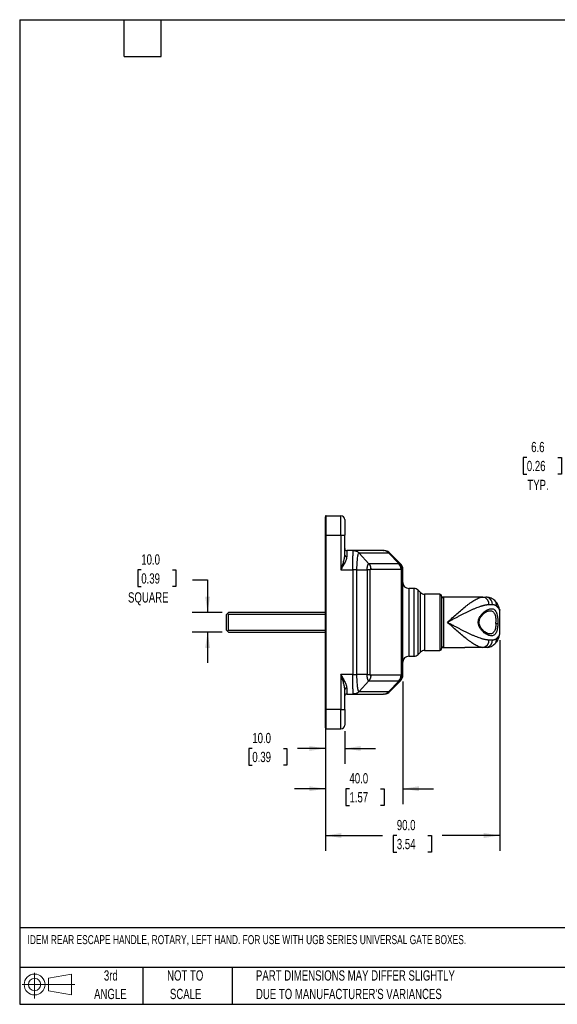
# Model space of a CAD drawing. Header units: millimetres. Extents: x 16 to 683, y 16 to 524.
# Tile 1 of 7: x 16 to 293, y 16 to 524. Entities that reach past the tile are written whole.
import ezdxf

# ---------------------------------------------------------------- set-up
doc = ezdxf.new("R2010")
doc.units = ezdxf.units.MM
doc.header["$LTSCALE"] = 2.5
doc.layers.add('DIMENSIONS', color=140, linetype='Continuous', lineweight=25)
doc.layers.add('TEXT', color=140, linetype='Continuous', lineweight=25)
doc.styles.add('SLDTEXTSTYLE0', font='TXT', dxfattribs={"width": 0.7})
doc.dimstyles.new('SLDDIMSTYLE0', dxfattribs={"dimtxt": 5.39502, "dimasz": 8.255, "dimexe": 0, "dimexo": 0.0625, "dimgap": 1.348755, "dimtad": 0, "dimtih": 1, "dimtoh": 1, "dimrnd": 1e-09, "dimzin": 12, "dimdsep": 46, "dimtxsty": 'SLDTEXTSTYLE0', "dimsah": 1, "dimcen": 0.09, "dimadec": 0, "dimazin": 3, "dimtfac": 1, "dimtmove": 0, "dimatfit": 0, "dimfxl": 0, "dimfrac": 2, "dimtolj": 1, "dimtzin": 12, "dimarcsym": 0})
doc.dimstyles.new('SLDDIMSTYLE1', dxfattribs={"dimtxt": 5.39502, "dimasz": 8.255, "dimexe": 0, "dimexo": 0.0625, "dimgap": 1.348755, "dimtad": 0, "dimtih": 1, "dimtoh": 1, "dimrnd": 1e-09, "dimzin": 4, "dimdsep": 46, "dimtxsty": 'SLDTEXTSTYLE0', "dimsah": 1, "dimcen": 0.09, "dimadec": 0, "dimazin": 1, "dimtfac": 1, "dimtofl": 0, "dimtmove": 0, "dimatfit": 3, "dimfxl": 0, "dimfrac": 2, "dimtolj": 1, "dimtzin": 12, "dimarcsym": 0})
doc.dimstyles.new('SLDDIMSTYLE2', dxfattribs={"dimtxt": 5.39502, "dimasz": 8.255, "dimexe": 0, "dimexo": 0.0625, "dimgap": 1.348755, "dimtad": 0, "dimtih": 1, "dimtoh": 1, "dimrnd": 1e-09, "dimzin": 4, "dimdsep": 46, "dimtxsty": 'SLDTEXTSTYLE0', "dimsah": 1, "dimcen": 0.09, "dimadec": 0, "dimazin": 1, "dimtfac": 1, "dimtmove": 0, "dimatfit": 0, "dimfxl": 0, "dimfrac": 2, "dimtolj": 1, "dimtzin": 12, "dimarcsym": 0})

# ---------------------------------------------------------------- blocks, each defined once
blk = doc.blocks.new('Block11')
at = {"color": 7, "linetype": 'Continuous', "lineweight": 18}
for p, q in [((6.47, 13.28), (6.47, 0)), ((13.7, 10.42), (25.44, 12.58)), ((13.7, 3.99), (13.7, 10.42)), ((25.44, 12.58), (25.44, 1.83)), ((0, 7.2), (27.18, 7.2)), ((13.7, 3.99), (25.44, 1.83))]:
    blk.add_line(p, q, dxfattribs=at)
for radius in [5.38, 3.21]:
    blk.add_circle((6.47, 7.2), radius, dxfattribs=at)
blk = doc.blocks.new('Block12')
at = {"color": 7, "linetype": 'Continuous'}
blk.add_blockref('Block11', (0, 0), dxfattribs=at)
blk = doc.blocks.new('_D')
at = {"layer": 'DIMENSIONS'}
for p, q in [((315.86, 261.14), (315.86, 300.91)), ((322.46, 261.14), (322.46, 300.91)), ((277.59, 298.01), (275.78, 298.01)), ((275.78, 298.01), (275.78, 289.44)), ((293.62, 298.01), (295.43, 298.01)), ((295.43, 298.01), (295.43, 289.44)), ((315.86, 292.97), (298.45, 292.97)), ((322.46, 292.97), (338.33, 292.97)), ((275.78, 289.44), (277.59, 289.44)), ((295.43, 289.44), (293.62, 289.44))]:
    blk.add_line(p, q, dxfattribs=at)
for points in [[(315.86, 292.97), (307.6, 294.24), (307.6, 291.7)], [(322.46, 292.97), (330.71, 291.7), (330.71, 294.24)]]:
    blk.add_solid(points, dxfattribs=at)
at = {"layer": 'DIMENSIONS', "char_height": 5.292, "attachment_point": 1, "style": 'SLDTEXTSTYLE0'}
for s, insert in [('6.6', (279.83, 306.04)), ('0.26', (277.59, 296.26)), ('TYP.', (277.85, 286.48))]:
    blk.add_mtext(s, dxfattribs=dict(at, insert=insert))
blk = doc.blocks.new('_D_7')
at = {"layer": 'DIMENSIONS'}
for p, q in [((78.62, 239.99), (76.81, 239.99)), ((76.81, 239.99), (76.81, 231.42)), ((94.65, 239.99), (96.46, 239.99)), ((96.46, 239.99), (96.46, 231.42)), ((105.13, 234.95), (112.85, 234.95)), ((112.85, 234.95), (112.85, 217.96)), ((76.81, 231.42), (78.62, 231.42)), ((96.46, 231.42), (94.65, 231.42)), ((120.44, 217.96), (104.92, 217.96)), ((120.44, 207.96), (104.92, 207.96)), ((112.85, 207.96), (112.85, 192.09))]:
    blk.add_line(p, q, dxfattribs=at)
for points in [[(112.85, 217.96), (114.12, 226.22), (111.58, 226.22)], [(112.85, 207.96), (111.58, 199.71), (114.12, 199.71)]]:
    blk.add_solid(points, dxfattribs=at)
at = {"layer": 'DIMENSIONS', "char_height": 5.292, "attachment_point": 1, "style": 'SLDTEXTSTYLE0'}
for s, insert in [('10.0', (78.62, 248.02)), ('0.39', (78.62, 238.24)), ('SQUARE', (71.77, 228.46))]:
    blk.add_mtext(s, dxfattribs=dict(at, insert=insert))
blk = doc.blocks.new('_D_8')
at = {"layer": 'DIMENSIONS'}
for p, q in [((173.62, 155.29), (173.62, 139.95)), ((183.62, 156.79), (183.62, 139.95)), ((135.92, 147.88), (134.11, 147.88)), ((134.11, 147.88), (134.11, 139.31)), ((151.95, 147.88), (153.76, 147.88)), ((153.76, 147.88), (153.76, 139.31)), ((173.62, 147.88), (159.26, 147.88)), ((183.62, 147.88), (199.49, 147.88)), ((134.11, 139.31), (135.92, 139.31)), ((153.76, 139.31), (151.95, 139.31))]:
    blk.add_line(p, q, dxfattribs=at)
for points in [[(173.62, 147.88), (165.36, 149.15), (165.36, 146.61)], [(183.62, 147.88), (191.87, 146.61), (191.87, 149.15)]]:
    blk.add_solid(points, dxfattribs=at)
at = {"layer": 'DIMENSIONS', "char_height": 5.292, "attachment_point": 1, "style": 'SLDTEXTSTYLE0'}
for s, insert in [('10.0', (135.92, 155.91)), ('0.39', (135.92, 146.13))]:
    blk.add_mtext(s, dxfattribs=dict(at, insert=insert))
blk = doc.blocks.new('_D_9')
at = {"layer": 'DIMENSIONS'}
for p, q in [((213.62, 182.45), (213.62, 119.17)), ((173.62, 164.79), (173.62, 119.17)), ((173.62, 127.11), (157.74, 127.11)), ((186.06, 127.11), (184.25, 127.11)), ((184.25, 127.11), (184.25, 118.53)), ((202.09, 127.11), (203.9, 127.11)), ((203.9, 127.11), (203.9, 118.53)), ((213.62, 127.11), (229.49, 127.11)), ((184.25, 118.53), (186.06, 118.53)), ((203.9, 118.53), (202.09, 118.53))]:
    blk.add_line(p, q, dxfattribs=at)
for points in [[(173.62, 127.11), (165.36, 128.38), (165.36, 125.84)], [(213.62, 127.11), (221.87, 125.84), (221.87, 128.38)]]:
    blk.add_solid(points, dxfattribs=at)
at = {"layer": 'DIMENSIONS', "char_height": 5.292, "attachment_point": 1, "style": 'SLDTEXTSTYLE0'}
for s, insert in [('40.0', (186.06, 135.14)), ('1.57', (186.06, 125.35))]:
    blk.add_mtext(s, dxfattribs=dict(at, insert=insert))
blk = doc.blocks.new('_D_10')
at = {"layer": 'DIMENSIONS'}
for p, q in [((263.62, 203.7), (263.62, 95.03)), ((173.62, 164.79), (173.62, 95.03)), ((173.62, 102.97), (203.19, 102.97)), ((210.5, 102.97), (208.69, 102.97)), ((208.69, 102.97), (208.69, 94.39)), ((226.53, 102.97), (228.34, 102.97)), ((228.34, 102.97), (228.34, 94.39)), ((263.62, 102.97), (233.84, 102.97)), ((208.69, 94.39), (210.5, 94.39)), ((228.34, 94.39), (226.53, 94.39))]:
    blk.add_line(p, q, dxfattribs=at)
for points in [[(173.62, 102.97), (181.87, 101.7), (181.87, 104.24)], [(263.62, 102.97), (255.36, 104.24), (255.36, 101.7)]]:
    blk.add_solid(points, dxfattribs=at)
at = {"layer": 'DIMENSIONS', "char_height": 5.292, "attachment_point": 1, "style": 'SLDTEXTSTYLE0'}
for s, insert in [('90.0', (210.5, 111)), ('3.54', (210.5, 101.21))]:
    blk.add_mtext(s, dxfattribs=dict(at, insert=insert))

msp = doc.modelspace()

# ---------------------------------------------------------------- linework, layer by layer
for p, q in [((174.117, 257.967), (174.117, 267.967)), ((174.117, 267.967), (181.617, 267.967)), ((181.617, 257.967), (181.617, 267.967)), ((173.617, 257.967), (174.117, 257.967)), ((173.617, 167.967), (173.617, 257.967)), ((174.117, 167.967), (174.117, 257.967)), ((174.117, 257.967), (181.617, 257.967)), ((181.617, 257.967), (181.617, 239.967)), ((181.617, 257.967), (183.617, 257.967)), ((183.617, 247.517), (183.617, 257.967)), ((184.617, 249.967), (184.617, 246.831)), ((188.04, 249.967), (184.617, 249.967)), ((188.143, 249.967), (188.04, 249.967)), ((203.563, 249.967), (188.143, 249.967)), ((205.577, 249.591), (204.733, 249.892)), ((190.927, 248.796), (206.126, 248.796)), ((196.042, 243.155), (191.006, 248.712)), ((206.126, 248.796), (211.77, 243.151)), ((212.433, 243.151), (206.789, 248.796)), ((181.617, 239.967), (187.77, 239.967)), ((187.77, 239.967), (187.77, 185.967)), ((189.919, 239.967), (187.77, 239.967)), ((189.919, 185.967), (189.919, 239.967)), ((189.919, 239.967), (195.203, 239.967)), ((195.203, 239.967), (195.203, 185.967)), ((196.679, 239.967), (195.203, 239.967)), ((211.618, 243.139), (196.057, 243.139)), ((196.679, 185.966), (196.679, 239.967)), ((197.028, 240.31), (212.68, 240.31)), ((212.68, 240.31), (212.68, 185.624)), ((213.617, 185.624), (213.617, 240.31)), ((219.374, 230.467), (216.617, 230.467)), ((216.617, 230.467), (216.617, 195.467)), ((219.374, 195.467), (219.374, 230.467)), ((222.738, 228.346), (221.496, 229.589)), ((221.496, 196.346), (221.496, 229.589)), ((222.738, 197.589), (222.738, 228.346)), ((232.617, 227.467), (224.86, 227.467)), ((224.86, 227.467), (224.86, 198.467)), ((232.617, 227.467), (232.617, 198.467)), ((245.616, 225.967), (234.617, 225.967)), ((234.617, 225.967), (234.617, 199.967)), ((254.865, 225.967), (245.617, 225.967)), ((257.08, 225.9), (256.451, 225.967)), ((259.901, 221.967), (258.039, 221.967)), ((263.617, 219.061), (263.578, 219.167)), ((263.617, 206.873), (263.617, 219.061)), ((123.117, 217.473), (122.617, 216.973)), ((123.117, 217.461), (122.617, 216.962)), ((122.617, 216.962), (122.617, 216.973)), ((122.617, 208.962), (122.617, 216.962)), ((123.617, 217.973), (123.117, 217.473)), ((123.117, 217.461), (123.617, 217.962)), ((123.617, 216.96), (123.117, 217.461)), ((123.617, 217.962), (123.617, 217.973)), ((173.617, 217.973), (123.617, 217.973)), ((173.617, 217.962), (123.617, 217.962)), ((123.617, 208.96), (123.617, 216.96)), ((173.617, 216.96), (123.617, 216.96)), ((122.617, 208.962), (123.117, 208.461)), ((123.117, 208.461), (123.617, 208.96)), ((123.617, 207.962), (123.117, 208.461)), ((123.617, 208.96), (173.617, 208.96)), ((123.617, 207.962), (173.617, 207.962)), ((258.039, 203.967), (259.901, 203.967)), ((263.578, 206.767), (263.617, 206.873)), ((224.86, 198.467), (232.617, 198.467)), ((234.617, 199.967), (245.616, 199.967)), ((254.865, 199.967), (245.617, 199.967)), ((257.08, 200.034), (256.451, 199.967)), ((260.903, 201.662), (261.047, 201.796)), ((216.617, 195.467), (219.374, 195.467)), ((221.496, 196.346), (222.738, 197.589)), ((187.77, 185.967), (181.617, 185.967)), ((181.617, 185.967), (181.617, 167.967)), ((187.77, 185.967), (189.919, 185.967)), ((195.203, 185.967), (189.919, 185.967)), ((212.68, 185.624), (197.028, 185.624)), ((183.617, 167.967), (183.617, 178.417)), ((184.617, 179.104), (184.617, 175.967)), ((191.006, 177.223), (196.042, 182.779)), ((196.057, 182.796), (211.618, 182.796)), ((211.77, 182.783), (206.126, 177.139)), ((206.789, 177.139), (212.433, 182.783)), ((184.617, 175.967), (188.04, 175.967)), ((188.04, 175.967), (188.145, 175.967)), ((188.146, 175.967), (203.563, 175.967)), ((206.126, 177.139), (190.927, 177.139)), ((204.733, 176.043), (204.998, 176.137)), ((173.617, 167.967), (174.117, 167.967)), ((181.617, 167.967), (174.117, 167.967)), ((174.117, 157.967), (174.117, 167.967)), ((181.617, 167.967), (183.617, 167.967)), ((181.617, 157.967), (181.617, 167.967)), ((174.117, 157.967), (181.617, 157.967))]:
    msp.add_line(p, q)
at = {"flags": 128}
for points in [[(263.533, 219.78), (263.54, 219.748), (263.612, 219.163)], [(252.999, 213.627), (253, 213.628), (252.955, 213.671), (252.818, 213.726), (252.604, 213.785)], [(263.533, 206.154), (263.54, 206.187), (263.612, 206.771)]]:
    msp.add_lwpolyline(points, dxfattribs=at)
for centre, radius, start, end in [((174.117, 267.467), 0.5, 90, 180), ((181.617, 265.967), 2, 0, 90), ((184.617, 250.967), 1, 180, 270), ((203.529, 246.503), 3.465, 41.43923, 89.43674), ((203.852, 246.109), 3.858, 44.83673, 89.88202), ((203.96, 245.967), 4, 45, 90), ((184.485, 247.71), 0.889, 192.51759, 278.555), ((208.464, 240.341), 4.216, 359.58045, 41.57232), ((208.701, 240.236), 4.233, 1.18176, 43.53016), ((209.621, 240.341), 3.975, 359.73279, 44.97914), ((209.617, 240.31), 4, 0, 45), ((216.617, 233.467), 3, 180, 270), ((219.374, 227.467), 3, 45, 90), ((224.86, 230.467), 3, 225, 270), ((232.617, 226.467), 1, 0, 90), ((234.617, 224.967), 1, 90, 180), ((254.398, 222.338), 3.659, 354.18892, 82.66832), ((256.06, 222.191), 3.847, 356.66814, 74.63291), ((258.648, 221.775), 3.367, 351.95985, 45.12404), ((259.599, 220.377), 3.479, 355.65845, 27.95224), ((261.683, 208.467), 3.821, 76.00598, 90.57784), ((254.398, 203.597), 3.659, 277.33168, 5.81108), ((256.06, 203.744), 3.847, 285.36709, 3.33186), ((258.626, 204.166), 3.387, 315.60091, 7.87829), ((259.599, 205.558), 3.479, 332.04776, 4.34155), ((224.86, 195.467), 3, 90, 135), ((232.617, 199.467), 1, 270, 0), ((234.617, 200.967), 1, 180, 270), ((216.617, 192.467), 3, 90, 180), ((219.374, 198.467), 3, 270, 315), ((208.464, 185.593), 4.216, 318.42768, 0.41955), ((208.701, 185.699), 4.233, 316.46984, 358.81824), ((209.621, 185.593), 3.975, 315.02086, 0.26721), ((209.617, 185.624), 4, 315, 0), ((184.485, 178.225), 0.889, 81.445, 167.48241), ((184.617, 174.967), 1, 90, 180), ((203.529, 179.432), 3.465, 270.56326, 318.56077), ((203.96, 179.967), 4, 270, 315), ((174.117, 158.467), 0.5, 180, 270), ((181.617, 159.967), 2, 270, 0)]:
    msp.add_arc(centre, radius, start, end)
for points, knots in [([(173.617, 257.967), (173.617, 258.064), (173.617, 258.257), (173.617, 258.547), (173.617, 258.835), (173.617, 259.123), (173.617, 259.41), (173.617, 259.903), (173.617, 260.597), (173.617, 261.482), (173.617, 262.345), (173.617, 263.462), (173.617, 264.733), (173.617, 265.764), (173.617, 266.417), (173.617, 266.81), (173.617, 267.112), (173.617, 267.297), (173.617, 267.402), (173.617, 267.457), (173.617, 267.464), (173.617, 267.467)], [0, 0, 0, 0, 0.019453, 0.0388718, 0.0582745, 0.0776791, 0.0971038, 0.1165667, 0.1783126, 0.2400936, 0.3044137, 0.3687691, 0.5000067, 0.6312443, 0.6955644, 0.7599198, 0.8216656, 0.8834467, 0.9223141, 0.9611168, 1, 1, 1, 1]), ([(183.617, 265.967), (183.617, 265.967), (183.617, 265.124), (183.617, 262.124), (183.617, 260.089), (183.617, 257.967)], [0, 0, 0, 0, 0.5, 0.5, 1, 1, 1, 1]), ([(187.77, 239.967), (187.771, 240.645), (187.773, 241.965), (187.789, 243.852), (187.817, 245.571), (187.856, 247.073), (187.909, 248.326), (187.956, 249.011), (187.989, 249.351), (188.004, 249.479), (188.018, 249.593), (188.034, 249.69), (188.046, 249.761), (188.053, 249.787), (188.054, 249.793)], [0, 0, 0, 0, 0.1465403, 0.2855934, 0.4255039, 0.566669, 0.7042114, 0.8498907, 0.8780566, 0.9062697, 0.9345298, 0.9628372, 0.9911917, 1, 1, 1, 1]), ([(188.054, 249.793), (188.063, 249.83), (188.079, 249.9), (188.103, 249.947), (188.12, 249.965), (188.132, 249.967), (188.136, 249.967)], [0, 0, 0, 0, 0.3417831, 0.6553258, 0.8747354, 1, 1, 1, 1]), ([(188.95, 249.885), (188.794, 249.907), (188.476, 249.95), (188.197, 249.848), (188.054, 249.796)], [0, 0, 0, 0, 0.4901216, 1, 1, 1, 1]), ([(188.142, 249.967), (188.15, 249.967), (188.169, 249.967), (188.202, 249.966), (188.24, 249.965), (188.285, 249.964), (188.347, 249.961), (188.43, 249.957), (188.555, 249.946), (188.721, 249.927), (188.962, 249.886), (189.282, 249.807), (189.638, 249.679), (189.99, 249.511), (190.314, 249.314), (190.633, 249.079), (190.828, 248.891), (190.927, 248.796)], [0, 0, 0, 0, 0.01014422, 0.02128058, 0.03372772, 0.04771494, 0.06340417, 0.09187032, 0.12624748, 0.18212434, 0.25181335, 0.36250236, 0.50097969, 0.61845599, 0.74077956, 0.8679585, 1, 1, 1, 1]), ([(206.778, 248.804), (206.489, 249.074), (206.129, 249.411), (205.668, 249.561), (205.577, 249.591)], [0, 0, 0, 0, 0.8023603, 1, 1, 1, 1]), ([(181.617, 239.967), (181.665, 240.105), (181.757, 240.369), (181.888, 240.746), (182.006, 241.086), (182.11, 241.39), (182.201, 241.657), (182.373, 242.167), (182.611, 242.885), (182.915, 243.862), (183.179, 244.79), (183.363, 245.554), (183.474, 246.112), (183.537, 246.5), (183.583, 246.862), (183.611, 247.2), (183.615, 247.413), (183.617, 247.517)], [0, 0, 0, 0, 0.053484, 0.1022368, 0.1462583, 0.1855485, 0.2201075, 0.2499353, 0.3837483, 0.5000348, 0.632412, 0.74964, 0.8053, 0.8581352, 0.9081739, 0.955449, 1, 1, 1, 1]), ([(184.617, 246.831), (184.616, 246.78), (184.615, 246.678), (184.602, 246.519), (184.582, 246.354), (184.554, 246.183), (184.518, 246.005), (184.473, 245.82), (184.421, 245.628), (184.361, 245.429), (184.229, 245.032), (183.978, 244.396), (183.585, 243.548), (183.125, 242.654), (182.721, 241.91), (182.346, 241.244), (182.009, 240.651), (181.756, 240.21), (181.617, 239.967)], [0, 0, 0, 0, 0.0252082, 0.0510048, 0.0774242, 0.1044984, 0.1322572, 0.160728, 0.1899365, 0.2199063, 0.2506594, 0.3683237, 0.4999446, 0.6164959, 0.750131, 0.8145434, 0.8978329, 1, 1, 1, 1]), ([(189.919, 239.967), (189.919, 239.974), (189.919, 239.986), (189.919, 240.005), (189.919, 240.033), (189.919, 240.098), (189.919, 240.155), (189.92, 240.267), (189.92, 240.343), (189.921, 240.567), (189.923, 240.717), (189.929, 241.16), (189.935, 241.452), (189.95, 242.027), (189.96, 242.311), (189.984, 242.872), (189.998, 243.15), (190.044, 243.968), (190.081, 244.48), (190.167, 245.433), (190.215, 245.877), (190.321, 246.684), (190.378, 247.038), (190.495, 247.647), (190.557, 247.904), (190.684, 248.318), (190.748, 248.469), (190.844, 248.619), (190.876, 248.656), (190.925, 248.692), (190.941, 248.701), (190.966, 248.709), (190.974, 248.71), (190.986, 248.712), (190.992, 248.712), (190.998, 248.712), (191.002, 248.712), (191.005, 248.711), (191.006, 248.712)], [0, 0, 0, 0, 0.0019531, 0.0019531, 0.0039063, 0.0078125, 0.015625, 0.015625, 0.03125, 0.03125, 0.0625, 0.0625, 0.125, 0.125, 0.1875, 0.1875, 0.25, 0.25, 0.375, 0.375, 0.5, 0.5, 0.625, 0.625, 0.75, 0.75, 0.875, 0.875, 0.9375, 0.9375, 0.96875, 0.96875, 0.984375, 0.984375, 0.9921875, 0.9960938, 0.9960938, 1, 1, 1, 1]), ([(191.006, 248.712), (190.993, 248.726), (190.967, 248.754), (190.94, 248.782), (190.927, 248.796)], [0, 0, 0, 0, 0.50344, 1, 1, 1, 1]), ([(206.588, 248.829), (206.569, 248.829), (206.531, 248.829), (206.464, 248.826), (206.391, 248.821), (206.31, 248.815), (206.222, 248.806), (206.158, 248.799), (206.126, 248.796)], [0, 0, 0, 0, 0.1661542, 0.3324589, 0.4989551, 0.6656836, 0.8326851, 1, 1, 1, 1]), ([(195.203, 239.967), (195.203, 240.025), (195.203, 240.144), (195.208, 240.324), (195.215, 240.508), (195.225, 240.696), (195.239, 240.887), (195.257, 241.08), (195.279, 241.273), (195.305, 241.467), (195.335, 241.658), (195.371, 241.847), (195.41, 242.03), (195.455, 242.207), (195.504, 242.375), (195.558, 242.532), (195.616, 242.677), (195.678, 242.808), (195.745, 242.921), (195.815, 243.015), (195.889, 243.087), (195.965, 243.138), (196.016, 243.149), (196.042, 243.155)], [0, 0, 0, 0, 0.0347417, 0.0706149, 0.1076424, 0.1458475, 0.1852545, 0.2258902, 0.2677842, 0.3109623, 0.3554556, 0.4012945, 0.4485066, 0.4971185, 0.5471539, 0.5986329, 0.6515709, 0.7059785, 0.7618628, 0.8192179, 0.8780368, 0.9383037, 1, 1, 1, 1]), ([(196.057, 243.139), (196.096, 243.092), (196.175, 242.999), (196.286, 242.851), (196.39, 242.697), (196.487, 242.536), (196.578, 242.37), (196.66, 242.199), (196.735, 242.023), (196.804, 241.836), (196.871, 241.625), (196.935, 241.371), (196.991, 241.066), (197.03, 240.706), (197.029, 240.448), (197.028, 240.31)], [0, 0, 0, 0, 0.0619741, 0.1240918, 0.1863533, 0.2487586, 0.3113081, 0.3740018, 0.43684, 0.4998228, 0.5687459, 0.6532285, 0.7532676, 0.8688595, 1, 1, 1, 1]), ([(197.028, 240.31), (197.01, 240.317), (196.992, 240.323), (196.957, 240.336), (196.939, 240.344), (196.885, 240.356), (196.849, 240.349), (196.779, 240.299), (196.747, 240.257), (196.696, 240.136), (196.679, 240.054), (196.679, 239.967)], [0, 0, 0, 0, 0.125, 0.125, 0.25, 0.25, 0.5, 0.5, 0.75, 0.75, 1, 1, 1, 1]), ([(211.77, 243.151), (211.805, 243.159), (211.874, 243.175), (211.968, 243.193), (212.055, 243.206), (212.134, 243.213), (212.204, 243.216), (212.267, 243.213), (212.321, 243.206), (212.367, 243.193), (212.405, 243.175), (212.424, 243.159), (212.433, 243.151)], [0, 0, 0, 0, 0.1000359, 0.2000479, 0.3000419, 0.4000239, 0.5, 0.5999761, 0.6999581, 0.7999521, 0.8999641, 1, 1, 1, 1]), ([(212.934, 240.323), (212.894, 240.319), (212.814, 240.312), (212.725, 240.311), (212.68, 240.31)], [0, 0, 0, 0, 0.5001803, 1, 1, 1, 1]), ([(213.596, 240.323), (213.589, 240.327), (213.574, 240.334), (213.539, 240.342), (213.496, 240.348), (213.443, 240.352), (213.381, 240.353), (213.31, 240.352), (213.23, 240.348), (213.141, 240.342), (213.043, 240.334), (212.97, 240.327), (212.934, 240.323)], [0, 0, 0, 0, 0.1000359, 0.2000479, 0.3000419, 0.4000239, 0.5, 0.5999761, 0.6999581, 0.7999521, 0.8999641, 1, 1, 1, 1]), ([(213.617, 240.31), (213.616, 240.311), (213.614, 240.312), (213.602, 240.319), (213.596, 240.323)], [0, 0, 0, 0, 0.4998197, 1, 1, 1, 1]), ([(233.617, 226.467), (233.617, 226.466), (233.617, 226.465), (233.617, 226.45), (233.617, 226.427), (233.617, 226.395), (233.617, 226.354), (233.617, 226.303), (233.617, 226.19), (233.617, 225.962), (233.617, 225.533), (233.617, 224.975), (233.617, 224.048), (233.617, 222.581), (233.617, 220.422), (233.617, 218.003), (233.617, 215.487), (233.617, 212.967), (233.617, 210.448), (233.617, 207.932), (233.617, 205.512), (233.617, 203.353), (233.617, 201.887), (233.617, 200.96), (233.617, 200.402), (233.617, 199.972), (233.617, 199.725), (233.617, 199.589), (233.617, 199.519), (233.617, 199.475), (233.617, 199.47), (233.617, 199.467)], [0, 0, 0, 0, 0.0083428, 0.0166719, 0.0249929, 0.0333116, 0.0416337, 0.0499648, 0.0583107, 0.0892004, 0.1201024, 0.1522798, 0.1844697, 0.2501185, 0.3157674, 0.3800521, 0.4417709, 0.5000017, 0.5582325, 0.6199512, 0.6842359, 0.7498848, 0.8155337, 0.8477111, 0.8799009, 0.9107906, 0.9416927, 0.9562825, 0.9708432, 0.9854055, 1, 1, 1, 1]), ([(236.617, 212.967), (237.439, 213.71), (238.264, 214.456), (239.905, 215.928), (240.718, 216.653), (242.332, 218.071), (243.133, 218.764), (244.727, 220.109), (245.519, 220.761), (246.702, 221.696), (247.096, 222), (247.871, 222.583), (248.255, 222.864), (249.392, 223.667), (250.134, 224.152), (251.222, 224.778), (251.581, 224.97), (252.287, 225.311), (252.631, 225.459), (253.635, 225.825), (254.269, 225.967), (254.865, 225.967)], [0, 0, 0, 0, 0.125, 0.125, 0.25, 0.25, 0.375, 0.375, 0.5, 0.5, 0.5625, 0.5625, 0.625, 0.625, 0.75, 0.75, 0.8125, 0.8125, 0.875, 0.875, 1, 1, 1, 1]), ([(261.049, 224.136), (260.774, 224.382), (260.199, 224.899), (259.234, 225.421), (258.18, 225.789), (257.455, 225.863), (257.079, 225.901)], [0, 0, 0, 0, 0.2197101, 0.459983, 0.7199681, 1, 1, 1, 1]), ([(262.672, 222.008), (262.471, 222.346), (262.049, 223.054), (261.475, 223.669), (261.175, 223.99)], [0, 0, 0, 0, 0.4763865, 1, 1, 1, 1]), ([(258.039, 221.967), (257.956, 221.966), (257.789, 221.965), (257.531, 221.952), (257.266, 221.931), (256.993, 221.902), (256.711, 221.865), (256.421, 221.819), (256.124, 221.765), (255.817, 221.702), (255.503, 221.632), (255.18, 221.553), (254.848, 221.466), (254.508, 221.37), (254.159, 221.266), (253.801, 221.154), (253.173, 220.948), (252.241, 220.614), (250.963, 220.109), (249.583, 219.522), (248.175, 218.884), (246.744, 218.206), (245.353, 217.525), (243.919, 216.803), (242.512, 216.081), (241.045, 215.316), (239.822, 214.671), (238.727, 214.09), (237.746, 213.568), (237.017, 213.181), (236.617, 212.967)], [0, 0, 0, 0, 0.0152871, 0.0307566, 0.0464148, 0.0622674, 0.0783202, 0.0945785, 0.1110476, 0.1277326, 0.1446384, 0.1617695, 0.1791305, 0.1967257, 0.2145593, 0.2326351, 0.2509571, 0.3086338, 0.3694508, 0.4334898, 0.5008211, 0.5616029, 0.6256099, 0.6849922, 0.7496842, 0.8084237, 0.874382, 0.9069094, 0.9487822, 1, 1, 1, 1]), ([(252.604, 213.785), (252.615, 213.847), (252.637, 213.971), (252.679, 214.155), (252.726, 214.339), (252.781, 214.523), (252.842, 214.706), (252.91, 214.888), (252.985, 215.07), (253.138, 215.411), (253.401, 215.902), (253.798, 216.494), (254.237, 217.044), (254.848, 217.701), (255.654, 218.413), (256.634, 219.087), (257.61, 219.59), (258.544, 219.903), (259.429, 220.005), (260.226, 219.879), (260.928, 219.49), (261.512, 218.835), (261.974, 217.896), (262.253, 216.897), (262.415, 215.997), (262.508, 215.279), (262.573, 214.528), (262.605, 213.88), (262.618, 213.357), (262.621, 212.963), (262.618, 212.568), (262.611, 212.306), (262.607, 212.175)], [0, 0, 0, 0, 0.0075518, 0.0151671, 0.0228605, 0.0306459, 0.0385371, 0.0465471, 0.0546882, 0.0629725, 0.0932982, 0.1254945, 0.1561446, 0.1881746, 0.2503713, 0.3129808, 0.3752027, 0.438584, 0.5000703, 0.5636002, 0.6247384, 0.6871029, 0.7493725, 0.811979, 0.8432788, 0.8744283, 0.905794, 0.9370937, 0.9528483, 0.9685453, 0.984243, 1, 1, 1, 1]), ([(253, 213.627), (253.063, 213.914), (253.188, 214.474), (253.628, 215.408), (254.244, 216.303), (254.955, 217.066), (255.573, 217.612), (256.15, 218.045), (256.719, 218.399), (257.289, 218.682), (257.894, 218.911), (258.304, 218.948), (258.526, 218.967)], [0, 0, 0, 0, 0.081067, 0.1583676, 0.2968321, 0.4102111, 0.4982309, 0.5812076, 0.6773293, 0.7635326, 0.8718415, 1, 1, 1, 1]), ([(258.498, 218.947), (258.689, 218.947), (259.139, 218.946), (259.765, 218.715), (260.365, 218.264), (260.853, 217.574), (261.225, 216.658), (261.477, 215.551), (261.63, 214.296), (261.648, 213.413), (261.657, 212.967)], [0, 0, 0, 0, 0.09439414, 0.22227236, 0.35122406, 0.48016648, 0.60810262, 0.73933947, 0.86830992, 1, 1, 1, 1]), ([(261.982, 221.304), (261.941, 221.337), (261.86, 221.404), (261.731, 221.494), (261.596, 221.576), (261.456, 221.651), (261.309, 221.718), (261.156, 221.776), (260.997, 221.827), (260.831, 221.871), (260.658, 221.906), (260.479, 221.933), (260.293, 221.953), (260.101, 221.965), (259.968, 221.967), (259.901, 221.967)], [0, 0, 0, 0, 0.0738899, 0.1481436, 0.2228017, 0.2979038, 0.3734892, 0.4495962, 0.5262624, 0.6035244, 0.6814183, 0.7599791, 0.839241, 0.9192372, 1, 1, 1, 1]), ([(263.069, 220.113), (263.032, 220.167), (262.959, 220.275), (262.837, 220.434), (262.71, 220.589), (262.575, 220.74), (262.435, 220.887), (262.289, 221.029), (262.139, 221.168), (262.034, 221.259), (261.982, 221.304)], [0, 0, 0, 0, 0.134719, 0.2666607, 0.3958253, 0.522213, 0.6458241, 0.7666587, 0.8847173, 1, 1, 1, 1]), ([(263.608, 219.13), (263.563, 219.55), (263.487, 220.259), (263.046, 221.186), (262.866, 221.564)], [0, 0, 0, 0, 0.5929434, 1, 1, 1, 1]), ([(263.578, 219.167), (263.558, 219.244), (263.51, 219.429), (263.231, 219.861), (263.069, 220.113)], [0, 0, 0, 0, 0.4170921, 1, 1, 1, 1]), ([(262.607, 212.175), (262.604, 212.088), (262.597, 211.914), (262.584, 211.656), (262.568, 211.4), (262.549, 211.147), (262.527, 210.895), (262.486, 210.484), (262.413, 209.924), (262.291, 209.25), (262.138, 208.626), (261.893, 207.873), (261.505, 207.089), (260.914, 206.43), (260.21, 206.053), (259.405, 205.927), (258.524, 206.039), (257.578, 206.357), (256.605, 206.865), (255.621, 207.548), (254.659, 208.403), (253.904, 209.277), (253.374, 210.078), (253.024, 210.742), (252.752, 211.447), (252.604, 212.084), (252.545, 212.6), (252.531, 212.996), (252.548, 213.393), (252.585, 213.654), (252.604, 213.785)], [0, 0, 0, 0, 0.0104547, 0.0208834, 0.031303, 0.0417306, 0.0521831, 0.0626775, 0.0938571, 0.1251926, 0.1562227, 0.1875132, 0.2500102, 0.3124949, 0.3748217, 0.4361278, 0.4997587, 0.5616392, 0.6245641, 0.6870251, 0.7490086, 0.8115597, 0.8438309, 0.8742127, 0.9063622, 0.9368738, 0.9527172, 0.9684163, 0.9841258, 1, 1, 1, 1]), ([(258.51, 206.967), (258.266, 206.992), (257.82, 207.036), (257.179, 207.296), (256.671, 207.566), (256.246, 207.832), (255.839, 208.119), (255.302, 208.55), (254.589, 209.23), (253.905, 210.089), (253.4, 210.98), (253.091, 211.773), (252.91, 212.679), (252.969, 213.306), (253, 213.627)], [0, 0, 0, 0, 0.1216091, 0.2219926, 0.299441, 0.3546814, 0.4089351, 0.4705818, 0.5782294, 0.7061625, 0.77586, 0.8480219, 0.9221958, 1, 1, 1, 1]), ([(254.865, 199.967), (254.269, 199.967), (253.635, 200.11), (252.631, 200.476), (252.287, 200.623), (251.581, 200.964), (251.222, 201.156), (250.134, 201.783), (249.392, 202.268), (248.255, 203.071), (247.871, 203.351), (247.096, 203.934), (246.702, 204.238), (245.519, 205.173), (244.727, 205.825), (243.133, 207.17), (242.332, 207.864), (240.718, 209.282), (239.905, 210.006), (238.264, 211.479), (237.439, 212.224), (236.617, 212.967)], [0, 0, 0, 0, 0.125, 0.125, 0.1875, 0.1875, 0.25, 0.25, 0.375, 0.375, 0.4375, 0.4375, 0.5, 0.5, 0.625, 0.625, 0.75, 0.75, 0.875, 0.875, 1, 1, 1, 1]), ([(236.617, 212.967), (236.798, 212.871), (237.145, 212.686), (237.647, 212.419), (238.108, 212.174), (238.528, 211.95), (238.908, 211.748), (239.248, 211.568), (239.975, 211.183), (241.046, 210.619), (242.512, 209.854), (243.919, 209.132), (245.353, 208.409), (246.744, 207.728), (248.175, 207.05), (249.583, 206.413), (250.963, 205.826), (252.241, 205.321), (253.281, 204.948), (254.112, 204.68), (254.762, 204.49), (255.381, 204.329), (255.97, 204.197), (256.53, 204.095), (257.06, 204.022), (257.564, 203.976), (257.882, 203.97), (258.039, 203.967)], [0, 0, 0, 0, 0.0230968, 0.0444771, 0.0641408, 0.0820879, 0.0983185, 0.1128325, 0.12563, 0.1915866, 0.2503282, 0.3150185, 0.3744028, 0.4384081, 0.499192, 0.5665221, 0.6305608, 0.6913784, 0.7490567, 0.7832064, 0.8165027, 0.8489722, 0.8806435, 0.9115475, 0.9417173, 0.9711887, 1, 1, 1, 1]), ([(261.644, 212.288), (261.618, 211.85), (261.567, 210.979), (261.36, 209.789), (261.046, 208.773), (260.662, 208.062), (260.252, 207.592), (259.848, 207.286), (259.404, 207.087), (258.952, 206.979), (258.643, 206.975), (258.499, 206.973)], [0, 0, 0, 0, 0.14054424, 0.27968015, 0.41955928, 0.55695774, 0.64762982, 0.74037849, 0.83552982, 0.92307371, 1, 1, 1, 1]), ([(259.901, 203.967), (259.968, 203.968), (260.101, 203.97), (260.293, 203.982), (260.479, 204.001), (260.658, 204.029), (260.831, 204.064), (260.997, 204.107), (261.156, 204.158), (261.309, 204.217), (261.456, 204.284), (261.596, 204.358), (261.731, 204.441), (261.86, 204.531), (261.941, 204.597), (261.982, 204.631)], [0, 0, 0, 0, 0.0807628, 0.160759, 0.2400209, 0.3185817, 0.3964756, 0.4737376, 0.5504038, 0.6265108, 0.7020962, 0.7771983, 0.8518564, 0.9261101, 1, 1, 1, 1]), ([(261.049, 201.799), (261.394, 202.167), (262.014, 202.828), (262.47, 203.589), (262.672, 203.926)], [0, 0, 0, 0, 0.5576182, 1, 1, 1, 1]), ([(261.982, 204.631), (262.041, 204.682), (262.162, 204.786), (262.332, 204.946), (262.496, 205.111), (262.653, 205.281), (262.802, 205.456), (262.943, 205.637), (263.026, 205.759), (263.069, 205.821)], [0, 0, 0, 0, 0.1319783, 0.2675823, 0.4068123, 0.5496687, 0.6961519, 0.8462622, 1, 1, 1, 1]), ([(262.866, 204.371), (263.046, 204.748), (263.487, 205.676), (263.563, 206.384), (263.608, 206.804)], [0, 0, 0, 0, 0.4070566, 1, 1, 1, 1]), ([(263.069, 205.821), (263.231, 206.073), (263.51, 206.505), (263.558, 206.69), (263.578, 206.767)], [0, 0, 0, 0, 0.58290787, 1, 1, 1, 1]), ([(257.079, 200.034), (257.455, 200.072), (258.18, 200.145), (259.234, 200.514), (260.199, 201.036), (260.774, 201.552), (261.049, 201.799)], [0, 0, 0, 0, 0.2800319, 0.540017, 0.7802899, 1, 1, 1, 1]), ([(181.617, 185.967), (181.68, 185.858), (181.801, 185.647), (181.975, 185.343), (182.134, 185.064), (182.278, 184.809), (182.408, 184.58), (182.523, 184.376), (182.771, 183.932), (183.125, 183.281), (183.585, 182.387), (183.978, 181.539), (184.251, 180.848), (184.411, 180.349), (184.503, 180.006), (184.568, 179.685), (184.609, 179.385), (184.614, 179.196), (184.617, 179.104)], [0, 0, 0, 0, 0.0461027, 0.0887374, 0.1279043, 0.1636033, 0.1958348, 0.2245991, 0.2498966, 0.3835273, 0.5000855, 0.6317019, 0.7493732, 0.8041565, 0.85646, 0.9064239, 0.9542092, 1, 1, 1, 1]), ([(183.617, 178.417), (183.616, 178.481), (183.615, 178.612), (183.604, 178.814), (183.586, 179.025), (183.561, 179.247), (183.529, 179.478), (183.49, 179.72), (183.444, 179.971), (183.351, 180.432), (183.179, 181.145), (182.915, 182.072), (182.611, 183.049), (182.344, 183.857), (182.098, 184.581), (181.876, 185.225), (181.709, 185.704), (181.617, 185.967)], [0, 0, 0, 0, 0.0275288, 0.0561156, 0.0857709, 0.1165042, 0.148324, 0.1812381, 0.2152532, 0.2503758, 0.367597, 0.4999796, 0.6162594, 0.7500777, 0.8144588, 0.8977665, 1, 1, 1, 1]), ([(188.054, 176.14), (188.054, 176.142), (188.042, 176.183), (188.015, 176.357), (187.966, 176.777), (187.91, 177.58), (187.857, 178.831), (187.817, 180.334), (187.79, 182.058), (187.773, 183.955), (187.771, 185.285), (187.77, 185.967)], [0, 0, 0, 0, 0.0032701, 0.0637785, 0.1453019, 0.2919794, 0.4301042, 0.5721938, 0.7120909, 0.8524421, 1, 1, 1, 1]), ([(191.006, 177.223), (191.005, 177.223), (191.002, 177.223), (190.998, 177.222), (190.992, 177.222), (190.986, 177.223), (190.974, 177.224), (190.965, 177.226), (190.941, 177.234), (190.925, 177.243), (190.876, 177.279), (190.844, 177.316), (190.748, 177.465), (190.684, 177.617), (190.557, 178.03), (190.495, 178.287), (190.378, 178.896), (190.321, 179.251), (190.215, 180.057), (190.167, 180.501), (190.081, 181.455), (190.044, 181.966), (189.998, 182.785), (189.984, 183.063), (189.96, 183.624), (189.95, 183.908), (189.935, 184.483), (189.929, 184.774), (189.923, 185.218), (189.921, 185.367), (189.92, 185.592), (189.92, 185.667), (189.919, 185.78), (189.919, 185.836), (189.919, 185.902), (189.919, 185.93), (189.919, 185.949), (189.919, 185.96), (189.919, 185.967)], [0, 0, 0, 0, 0.0039062, 0.0039062, 0.0078125, 0.015625, 0.015625, 0.03125, 0.03125, 0.0625, 0.0625, 0.125, 0.125, 0.25, 0.25, 0.375, 0.375, 0.5, 0.5, 0.625, 0.625, 0.75, 0.75, 0.8125, 0.8125, 0.875, 0.875, 0.9375, 0.9375, 0.96875, 0.96875, 0.984375, 0.984375, 0.9921875, 0.9960937, 0.9980469, 0.9980469, 1, 1, 1, 1]), ([(196.042, 182.779), (196.026, 182.782), (195.995, 182.788), (195.949, 182.809), (195.903, 182.838), (195.859, 182.876), (195.815, 182.923), (195.772, 182.977), (195.731, 183.038), (195.691, 183.106), (195.653, 183.18), (195.616, 183.26), (195.58, 183.345), (195.547, 183.435), (195.514, 183.53), (195.484, 183.628), (195.455, 183.73), (195.428, 183.835), (195.402, 183.943), (195.378, 184.053), (195.356, 184.165), (195.336, 184.278), (195.317, 184.393), (195.3, 184.508), (195.284, 184.624), (195.27, 184.741), (195.257, 184.857), (195.246, 184.973), (195.236, 185.088), (195.228, 185.202), (195.221, 185.316), (195.215, 185.428), (195.21, 185.539), (195.207, 185.649), (195.204, 185.756), (195.203, 185.863), (195.203, 185.933), (195.203, 185.967)], [0, 0, 0, 0, 0.0371903, 0.073868, 0.1100297, 0.1456713, 0.1807889, 0.215379, 0.2494404, 0.282972, 0.3159712, 0.3484392, 0.3803781, 0.41179, 0.4426773, 0.4730435, 0.5028927, 0.5322292, 0.561058, 0.5893847, 0.617215, 0.6445548, 0.67141, 0.6977871, 0.7236931, 0.7491346, 0.7741179, 0.7986478, 0.8227311, 0.8463741, 0.8695827, 0.8923621, 0.9147175, 0.9366541, 0.9581767, 0.9792904, 1, 1, 1, 1]), ([(195.203, 185.967), (195.522, 185.967), (195.811, 185.967), (196.31, 185.966), (196.519, 185.966), (196.679, 185.966)], [0, 0, 0, 0, 0.5, 0.5, 1, 1, 1, 1]), ([(197.028, 185.624), (197.029, 185.56), (197.032, 185.434), (197.025, 185.251), (197.012, 185.078), (196.994, 184.917), (196.972, 184.767), (196.946, 184.628), (196.918, 184.499), (196.889, 184.382), (196.859, 184.275), (196.829, 184.179), (196.767, 183.99), (196.656, 183.715), (196.478, 183.373), (196.28, 183.065), (196.13, 182.884), (196.057, 182.796)], [0, 0, 0, 0, 0.0616766, 0.120133, 0.1753691, 0.2273849, 0.2761803, 0.3217552, 0.3641096, 0.4032433, 0.4391564, 0.4718487, 0.5013203, 0.6343572, 0.7618154, 0.883696, 1, 1, 1, 1]), ([(196.679, 185.966), (196.679, 185.879), (196.696, 185.798), (196.747, 185.677), (196.78, 185.635), (196.849, 185.586), (196.885, 185.578), (196.939, 185.591), (196.957, 185.599), (196.993, 185.611), (197.01, 185.618), (197.028, 185.624)], [0, 0, 0, 0, 0.25, 0.25, 0.5, 0.5, 0.75, 0.75, 0.875, 0.875, 1, 1, 1, 1]), ([(212.68, 185.624), (212.725, 185.624), (212.814, 185.623), (212.894, 185.615), (212.934, 185.612)], [0, 0, 0, 0, 0.4998197, 1, 1, 1, 1]), ([(213.596, 185.612), (213.602, 185.615), (213.614, 185.623), (213.616, 185.624), (213.617, 185.624)], [0, 0, 0, 0, 0.5001803, 1, 1, 1, 1]), ([(212.433, 182.783), (212.424, 182.775), (212.405, 182.759), (212.367, 182.742), (212.321, 182.729), (212.267, 182.721), (212.204, 182.719), (212.134, 182.721), (212.055, 182.729), (211.968, 182.742), (211.874, 182.759), (211.805, 182.775), (211.77, 182.783)], [0, 0, 0, 0, 0.1000359, 0.2000479, 0.3000419, 0.4000239, 0.5, 0.5999761, 0.6999581, 0.7999521, 0.8999641, 1, 1, 1, 1]), ([(188.137, 175.971), (188.122, 175.976), (188.091, 175.987), (188.067, 176.088), (188.054, 176.14)], [0, 0, 0, 0, 0.4898224, 1, 1, 1, 1]), ([(188.054, 176.138), (188.197, 176.086), (188.476, 175.984), (188.794, 176.028), (188.95, 176.049)], [0, 0, 0, 0, 0.5098784, 1, 1, 1, 1]), ([(190.927, 177.139), (190.883, 177.095), (190.796, 177.009), (190.659, 176.888), (190.52, 176.775), (190.379, 176.671), (190.236, 176.575), (190.092, 176.487), (189.946, 176.406), (189.801, 176.334), (189.573, 176.232), (189.281, 176.128), (188.962, 176.049), (188.72, 176.008), (188.554, 175.988), (188.43, 175.978), (188.336, 175.972), (188.258, 175.97), (188.191, 175.968), (188.157, 175.968), (188.142, 175.968)], [0, 0, 0, 0, 0.059371, 0.1177763, 0.1752165, 0.2316923, 0.2872043, 0.3417532, 0.3953398, 0.4479648, 0.4996291, 0.6378585, 0.7483884, 0.8180659, 0.8739507, 0.9083123, 0.9367874, 0.9619175, 0.98263, 1, 1, 1, 1]), ([(190.927, 177.139), (190.94, 177.153), (190.967, 177.181), (190.993, 177.209), (191.006, 177.223)], [0, 0, 0, 0, 0.49656, 1, 1, 1, 1]), ([(204.998, 176.137), (205.289, 176.221), (205.955, 176.413), (206.472, 176.868), (206.763, 177.124)], [0, 0, 0, 0, 0.4362236, 1, 1, 1, 1]), ([(173.617, 158.467), (173.617, 158.468), (173.617, 158.47), (173.617, 158.484), (173.617, 158.505), (173.617, 158.536), (173.617, 158.576), (173.617, 158.66), (173.617, 158.823), (173.617, 159.125), (173.617, 159.517), (173.617, 160.17), (173.617, 161.202), (173.617, 162.473), (173.617, 163.59), (173.617, 164.453), (173.617, 165.338), (173.617, 166.125), (173.617, 166.81), (173.617, 167.388), (173.617, 167.774), (173.617, 167.967)], [0, 0, 0, 0, 0.019453, 0.0388718, 0.0582745, 0.0776791, 0.0971038, 0.1165667, 0.1783126, 0.2400936, 0.3044137, 0.3687691, 0.5000067, 0.6312443, 0.6955644, 0.7599198, 0.8216656, 0.8834467, 0.9223141, 0.9611168, 1, 1, 1, 1]), ([(183.617, 167.967), (183.617, 165.846), (183.617, 163.811), (183.617, 160.81), (183.617, 159.967), (183.617, 159.967)], [0, 0, 0, 0, 0.5, 0.5, 1, 1, 1, 1])]:
    msp.add_open_spline(points, degree=3, knots=knots)
for points in [[(203.563, 249.967), (203.694, 249.967), (203.794, 249.967), (203.86, 249.967)], [(206.789, 248.796), (206.766, 248.818), (206.699, 248.829), (206.588, 248.829)], [(196.057, 243.139), (196.052, 243.144), (196.047, 243.15), (196.042, 243.155)], [(211.618, 243.139), (211.673, 243.139), (211.723, 243.143), (211.77, 243.151)], [(212.433, 243.151), (212.441, 243.143), (212.445, 243.139), (212.445, 243.139)], [(254.865, 225.967), (255.442, 225.967), (255.971, 225.967), (256.451, 225.967)], [(261.644, 212.288), (261.653, 212.514), (261.657, 212.741), (261.657, 212.967)], [(256.451, 199.967), (255.971, 199.967), (255.442, 199.967), (254.865, 199.967)], [(212.934, 185.612), (213.306, 185.572), (213.53, 185.572), (213.596, 185.612)], [(196.042, 182.779), (196.047, 182.785), (196.052, 182.79), (196.057, 182.796)], [(211.77, 182.783), (211.723, 182.792), (211.673, 182.796), (211.618, 182.796)], [(212.445, 182.796), (212.445, 182.796), (212.441, 182.792), (212.433, 182.783)], [(203.96, 175.967), (203.96, 175.967), (203.826, 175.967), (203.563, 175.967)], [(206.126, 177.139), (206.519, 177.094), (206.744, 177.094), (206.789, 177.139)]]:
    msp.add_open_spline(points, degree=3)
at = {"layer": 'TEXT'}
for p, q in [((15.875, 523.875), (682.625, 523.875)), ((15.875, 523.875), (15.875, 15.875)), ((69.85, 504.825), (69.85, 523.875)), ((88.9, 504.825), (88.9, 523.875)), ((69.85, 504.825), (88.9, 504.825)), ((682.625, 55.315), (15.875, 55.315)), ((682.625, 34.925), (15.875, 34.925)), ((79.375, 34.925), (79.375, 15.875)), ((125.529, 34.925), (125.529, 15.875)), ((15.875, 15.875), (682.625, 15.875))]:
    msp.add_line(p, q, dxfattribs=at)

# ---------------------------------------------------------------- block references
msp.add_blockref('Block12', (17.095, 18.885), dxfattribs=at)

# ---------------------------------------------------------------- texts
at = {"layer": 'TEXT', "style": 'SLDTEXTSTYLE0'}
for s, insert, char_height, attachment_point in [('IDEM REAR ESCAPE HANDLE, ROTARY, LEFT HAND. FOR USE WITH UGB SERIES UNIVERSAL GATE BOXES.', (19.914, 51.551), 4.63021, 1), ('3rd', (62.906, 33.41), 5.2917, 2), ('NOT TO', (101.289, 33.41), 5.2917, 2), ('PART DIMENSIONS MAY DIFFER SLIGHTLY', (137.798, 33.41), 5.29167, 1), ('ANGLE', (62.662, 23.854), 5.2917, 2), ('SCALE', (101.53, 23.854), 5.2917, 2), ("DUE TO MANUFACTURER'S VARIANCES", (137.798, 23.854), 5.29167, 1)]:
    msp.add_mtext(s, dxfattribs=dict(at, insert=insert, char_height=char_height, attachment_point=attachment_point))

# ---------------------------------------------------------------- dimensions: what is measured, and where the dimension line sits
at = {"layer": 'DIMENSIONS'}
dim = msp.add_linear_dim(base=(315.858, 292.968), p1=(322.458, 257.967), p2=(315.858, 257.967), text='<>\\PTYP.', dimstyle='SLDDIMSTYLE0', dxfattribs=at)
dim.commit()
dim.dimension.update_dxf_attribs({"geometry": '_D', "text_midpoint": (285.605, 292.968), "dimtype": 160})
dim = msp.add_linear_dim(base=(112.854, 217.962), p1=(123.617, 207.962), p2=(123.617, 217.962), angle=90, text='<>\\PSQUARE', dimstyle='SLDDIMSTYLE2', dxfattribs=at)
dim.commit()
dim.dimension.update_dxf_attribs({"geometry": '_D_7', "text_midpoint": (112.854, 234.947), "dimtype": 160})
for base, p1, p2, dimstyle, picture, middle in [((173.617, 102.967), (263.617, 206.873), (173.617, 167.967), 'SLDDIMSTYLE1', '_D_10', (218.515, 102.967)), ((213.617, 127.107), (173.617, 167.967), (213.617, 185.624), 'SLDDIMSTYLE2', '_D_9', (194.077, 127.107))]:
    dim = msp.add_linear_dim(base=base, p1=p1, p2=p2, angle=0, dimstyle=dimstyle, dxfattribs=at)
    dim.commit()
    dim.dimension.update_dxf_attribs({"geometry": picture, "text_midpoint": middle, "dimtype": 160})
dim = msp.add_linear_dim(base=(173.617, 147.885), p1=(183.617, 159.967), p2=(173.617, 158.467), dimstyle='SLDDIMSTYLE2', dxfattribs=at)
dim.commit()
dim.dimension.update_dxf_attribs({"geometry": '_D_8', "text_midpoint": (143.935, 147.885), "dimtype": 160})

doc.saveas('drawing.dxf')
